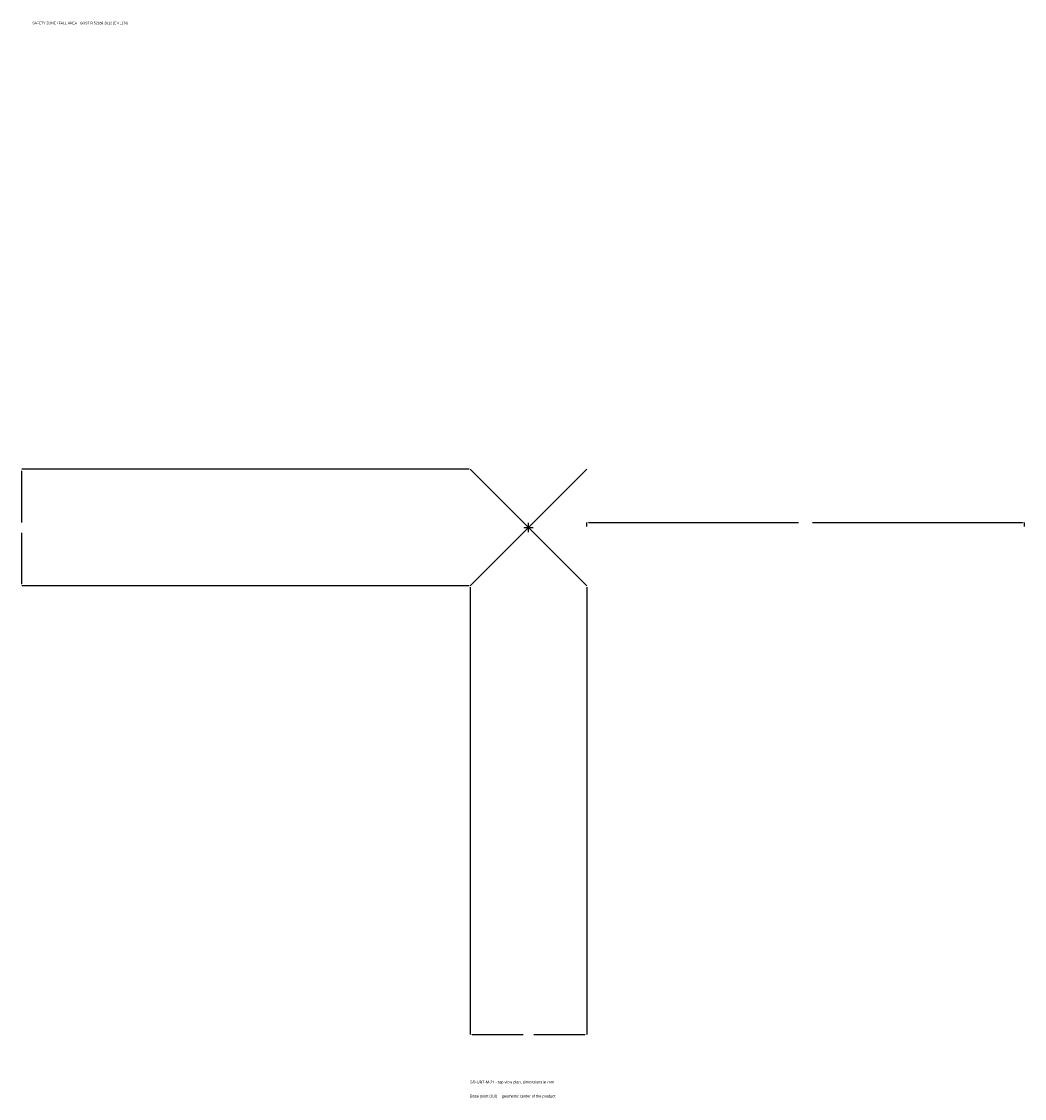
# Model space of a CAD drawing. Extents: x -1737 to 1700, y -1955 to 1733.
import ezdxf

# ---------------------------------------------------------------- set-up
doc = ezdxf.new("R2010")
doc.units = 0
for name, color, linetype in [('GP_MAF_zona_bezopasnosti', 1, 'Continuous'), ('ZSK_DANNYE', 3, 'Continuous'), ('ZSK_KONTUR', 7, 'Continuous'), ('ZSK_RAZMERY', 8, 'Continuous')]:
    doc.layers.add(name, color=color, linetype=linetype)
doc.dimstyles.new('ORION', dxfattribs={"dimtxt": 12, "dimasz": 7.2, "dimexe": 1.25, "dimexo": 3.6, "dimtad": 1, "dimcen": 2.5, "dimazin": 3, "dimtfac": 1, "dimtmove": 0, "dimatfit": 3})

# ---------------------------------------------------------------- blocks, each defined once
blk = doc.blocks.new('_CLOSEDFILLED')
at = {"color": 0, "linetype": 'BYBLOCK'}
blk.add_solid([(-1, 0.16), (0, 0), (-1, -0.16)], dxfattribs=at)
blk = doc.blocks.new('*D1')
for p, q in [((-200, -203.6), (-200, -1736)), ((200, -203.6), (200, -1736)), ((-192.8, -1736), (-18, -1736)), ((18, -1736), (192.8, -1736))]:
    blk.add_line(p, q)
at = {"layer": 'Defpoints'}
for p in [(-200, -200), (200, -200), (-200, -1736)]:
    blk.add_point(p, dxfattribs=at)
at = {"layer": 'ZSK_RAZMERY', "xscale": 7.199999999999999, "yscale": 7.199999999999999, "rotation": 180}
blk.add_blockref('_CLOSEDFILLED', (-200, -1736), dxfattribs=at)
at = {"layer": 'ZSK_RAZMERY', "xscale": 7.199999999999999, "yscale": 7.199999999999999}
blk.add_blockref('_CLOSEDFILLED', (200, -1736), dxfattribs=at)
blk = doc.blocks.new('*D2')
for p, q in [((-203.6, 200), (-1736, 200)), ((-1736, 18), (-1736, 192.8)), ((-1736, -192.8), (-1736, -18)), ((-203.6, -200), (-1736, -200))]:
    blk.add_line(p, q)
at = {"layer": 'Defpoints'}
for p in [(-200, 200), (-1736, -200), (-200, -200)]:
    blk.add_point(p, dxfattribs=at)
at = {"layer": 'ZSK_RAZMERY', "xscale": 7.199999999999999, "yscale": 7.199999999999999}
for p, rotation in [((-1736, 200), 90), ((-1736, -200), 270)]:
    blk.add_blockref('_CLOSEDFILLED', p, dxfattribs=dict(at, rotation=rotation))
blk = doc.blocks.new('*D3')
for p, q in [((200, 3.6), (200, 18)), ((207.2, 18), (926, 18)), ((974, 18), (1692.8, 18)), ((1700, 3.6), (1700, 18))]:
    blk.add_line(p, q)
at = {"layer": 'Defpoints'}
for p in [(200, 18), (200, 0), (1700, 0)]:
    blk.add_point(p, dxfattribs=at)
at = {"layer": 'ZSK_RAZMERY', "xscale": 7.199999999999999, "yscale": 7.199999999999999, "rotation": 180}
blk.add_blockref('_CLOSEDFILLED', (200, 18), dxfattribs=at)
at = {"layer": 'ZSK_RAZMERY', "xscale": 7.199999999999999, "yscale": 7.199999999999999}
blk.add_blockref('_CLOSEDFILLED', (1700, 18), dxfattribs=at)
blk = doc.blocks.new('B1')
at = {"layer": 'ZSK_KONTUR'}
for p, q in [((-200, -200), (200, 200)), ((-200, 200), (200, -200))]:
    blk.add_line(p, q, dxfattribs=at)
at = {"layer": 'ZSK_RAZMERY'}
for p, q in [((-16, 0), (16, 0)), ((0, -16), (0, 16))]:
    blk.add_line(p, q, dxfattribs=at)
at = {"layer": 'GP_MAF_zona_bezopasnosti', "color": 1}
blk.add_text('SAFETY ZONE / FALL AREA - GOST R 52169-2012 (EN 1176)', height=8.4, dxfattribs=at).set_placement((-1700, 1724))
at = {"layer": 'ZSK_RAZMERY'}
dim = blk.add_linear_dim(base=(-1736, -200), p1=(-200, -200), p2=(-200, 200), angle=90, dimstyle='ORION', dxfattribs=at)
dim.commit()
dim.dimension.update_dxf_attribs({"geometry": '*D2', "text_midpoint": (-1736, 0)})
for base, p1, p2, picture, middle in [((200, 18), (200, 0), (1700, 0), '*D3', (950, 18)), ((-200, -1736), (-200, -200), (200, -200), '*D1', (0, -1736))]:
    dim = blk.add_linear_dim(base=base, p1=p1, p2=p2, dimstyle='ORION', dxfattribs=at)
    dim.commit()
    dim.dimension.update_dxf_attribs({"geometry": picture, "text_midpoint": middle})

msp = doc.modelspace()

# ---------------------------------------------------------------- block references
msp.add_blockref('B1', (0, 0))

# ---------------------------------------------------------------- texts
at = {"layer": 'ZSK_DANNYE', "color": 3}
msp.add_text('SD-UBT-M-21 - top view plan, dimensions in mm', height=9.6, dxfattribs=at).set_placement((-200, -1904))
at = {"layer": 'ZSK_DANNYE', "color": 7}
msp.add_text('Base point (0,0) = geometric center of the product', height=9.6, dxfattribs=at).set_placement((-200, -1952))

doc.saveas('drawing.dxf')
